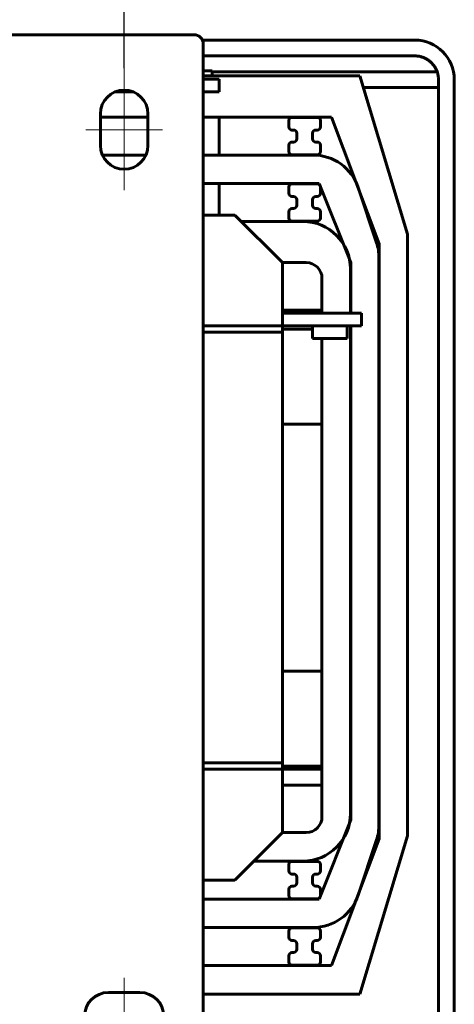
# Model space of a CAD drawing. Header units: millimetres. Extents: x 0 to 297, y 0 to 420.
# Tile 11 of 12: x 193 to 227, y 302 to 379. Entities that reach past the tile are written whole.
import ezdxf

# ---------------------------------------------------------------- set-up
doc = ezdxf.new("R2010")
doc.units = ezdxf.units.MM
for name, pattern in [('K5LT_AXLED', [19.5, 15, -1.5, 1.5, -1.5]), ('K5LT_BASIC', [0]), ('K5LT_THIN', [0])]:
    doc.linetypes.add(name, pattern=pattern)
doc.layers.add('Системный слой', color=7, linetype='Continuous')
doc.styles.add('KDIMTEXTSTYLE', font='GOST_AU.SHX', dxfattribs={"width": 0.96, "oblique": 15, "height": 5})
doc.dimstyles.new('KDIMSTYLE (0.25)', dxfattribs={"dimtxt": 5, "dimasz": 1, "dimexe": 2, "dimexo": 0, "dimgap": 1, "dimtad": 1, "dimlfac": 4, "dimtxsty": 'KDIMTEXTSTYLE', "dimsah": 1, "dimcen": 0, "dimdle": 1, "dimadec": 0, "dimazin": 0, "dimtfac": 0.667, "dimtmove": 0, "dimatfit": 3, "dimfxl": 1, "dimtvp": 1, "dimtolj": 1, "dimtzin": 0, "dimarcsym": 0})

# ---------------------------------------------------------------- blocks, each defined once
blk = doc.blocks.new('U125')
at = {"layer": 'Системный слой', "color": 150, "linetype": 'K5LT_BASIC', "lineweight": 60, "true_color": 0x0080ff}
blk.add_line((207.214, 363.877), (209.714, 363.877), dxfattribs=at)
blk = doc.blocks.new('U134')
at = {"layer": 'Системный слой', "color": 150, "linetype": 'K5LT_BASIC', "lineweight": 60, "true_color": 0x0080ff}
for p, q in [((216.589, 358.877), (216.589, 356.127)), ((216.589, 354.127), (216.589, 316.377))]:
    blk.add_line(p, q, dxfattribs=at)
blk = doc.blocks.new('U135')
at = {"layer": 'Системный слой', "color": 150, "linetype": 'K5LT_BASIC', "lineweight": 60, "true_color": 0x0080ff}
for p, q in [((218.839, 359.627), (218.839, 356.127)), ((218.839, 355.127), (218.839, 316.627))]:
    blk.add_line(p, q, dxfattribs=at)
blk = doc.blocks.new('U136')
at = {"layer": 'Системный слой', "color": 150, "linetype": 'K5LT_BASIC', "lineweight": 60, "true_color": 0x0080ff}
for p, q in [((218.877, 360.127), (218.877, 356.127)), ((218.877, 355.127), (218.877, 316.127))]:
    blk.add_line(p, q, dxfattribs=at)
blk = doc.blocks.new('U137')
at = {"layer": 'Системный слой', "color": 150, "linetype": 'K5LT_BASIC', "lineweight": 60, "true_color": 0x0080ff}
for p, q in [((199.247, 368.627), (202.681, 368.627)), ((207.214, 368.627), (215.886, 368.627))]:
    blk.add_line(p, q, dxfattribs=at)
blk = doc.blocks.new('U139')
at = {"layer": 'Системный слой', "color": 150, "linetype": 'K5LT_BASIC', "lineweight": 60, "true_color": 0x0080ff}
for p, q in [((189.714, 302.377), (187.339, 302.377)), ((219.589, 302.377), (207.214, 302.377))]:
    blk.add_line(p, q, dxfattribs=at)
blk = doc.blocks.new('U140')
at = {"layer": 'Системный слой', "color": 150, "linetype": 'K5LT_BASIC', "lineweight": 60, "true_color": 0x0080ff}
for p, q in [((189.714, 304.627), (189.587, 304.627)), ((217.342, 304.627), (207.214, 304.627))]:
    blk.add_line(p, q, dxfattribs=at)
blk = doc.blocks.new('U141')
at = {"layer": 'Системный слой', "color": 150, "linetype": 'K5LT_BASIC', "lineweight": 60, "true_color": 0x0080ff}
for p, q in [((189.587, 371.627), (189.714, 371.627)), ((199.089, 371.627), (202.839, 371.627)), ((207.214, 371.627), (217.342, 371.627))]:
    blk.add_line(p, q, dxfattribs=at)
blk = doc.blocks.new('U142')
at = {"layer": 'Системный слой', "color": 150, "linetype": 'K5LT_BASIC', "lineweight": 60, "true_color": 0x0080ff}
for p, q in [((187.339, 374.877), (189.714, 374.877)), ((207.214, 374.877), (219.589, 374.877))]:
    blk.add_line(p, q, dxfattribs=at)
blk = doc.blocks.new('U143')
at = {"layer": 'Системный слой', "color": 150, "linetype": 'K5LT_BASIC', "lineweight": 60, "true_color": 0x0080ff}
for p, q in [((201.644, 373.627), (200.284, 373.627)), ((208.464, 373.627), (207.214, 373.627))]:
    blk.add_line(p, q, dxfattribs=at)
blk = doc.blocks.new('U153')
at = {"layer": 'Системный слой', "color": 150, "linetype": 'K5LT_BASIC', "lineweight": 60, "true_color": 0x0080ff}
for p, q in [((155.628, 377.701), (189.718, 377.701)), ((207.141, 377.701), (223.914, 377.701))]:
    blk.add_line(p, q, dxfattribs=at)
blk = doc.blocks.new('U155')
at = {"layer": 'Системный слой', "color": 150, "linetype": 'K5LT_BASIC', "lineweight": 60, "true_color": 0x0080ff}
for p, q in [((155.628, 376.451), (189.714, 376.451)), ((207.214, 376.451), (223.914, 376.451))]:
    blk.add_line(p, q, dxfattribs=at)
blk = doc.blocks.new('U156')
at = {"layer": 'Системный слой', "color": 150, "linetype": 'K5LT_BASIC', "lineweight": 60, "true_color": 0x0080ff}
for p, q in [((207.915, 375.236), (207.914, 375.276)), ((207.917, 374.877), (207.915, 375.236))]:
    blk.add_line(p, q, dxfattribs=at)
blk = doc.blocks.new('U157')
at = {"layer": 'Системный слой', "color": 150, "linetype": 'K5LT_BASIC', "lineweight": 60, "true_color": 0x0080ff}
for p, q in [((207.915, 375.236), (207.914, 375.276)), ((207.917, 374.877), (207.915, 375.236))]:
    blk.add_line(p, q, dxfattribs=at)
blk = doc.blocks.new('U163')
at = {"layer": 'Системный слой', "color": 150, "linetype": 'K5LT_BASIC', "lineweight": 60, "true_color": 0x0080ff}
for p, q in [((208.464, 371.627), (208.464, 368.627)), ((208.464, 366.377), (208.464, 363.877))]:
    blk.add_line(p, q, dxfattribs=at)
blk = doc.blocks.new('U166')
at = {"layer": 'Системный слой', "color": 150, "linetype": 'K5LT_BASIC', "lineweight": 60, "true_color": 0x0080ff}
blk.add_line((213.464, 354.627), (207.214, 354.627), dxfattribs=at)
blk = doc.blocks.new('U167')
at = {"layer": 'Системный слой', "color": 150, "linetype": 'K5LT_BASIC', "lineweight": 60, "true_color": 0x0080ff}
blk.add_line((207.214, 320.627), (213.464, 320.627), dxfattribs=at)
blk = doc.blocks.new('U168')
at = {"layer": 'Системный слой', "color": 150, "linetype": 'K5LT_BASIC', "lineweight": 60, "true_color": 0x0080ff}
blk.add_line((207.214, 311.377), (209.714, 311.377), dxfattribs=at)
blk = doc.blocks.new('U170')
at = {"layer": 'Системный слой', "color": 150, "linetype": 'K5LT_BASIC', "lineweight": 60, "true_color": 0x0080ff}
for p, q in [((216.589, 320.127), (213.464, 320.127)), ((218.877, 320.127), (218.839, 320.127)), ((221.092, 320.127), (221.089, 320.127))]:
    blk.add_line(p, q, dxfattribs=at)
blk = doc.blocks.new('U171')
at = {"layer": 'Системный слой', "color": 150, "linetype": 'K5LT_BASIC', "lineweight": 60, "true_color": 0x0080ff}
for p, q in [((213.464, 318.877), (216.589, 318.877)), ((218.839, 318.877), (218.877, 318.877)), ((221.089, 318.877), (221.092, 318.877))]:
    blk.add_line(p, q, dxfattribs=at)
blk = doc.blocks.new('U178')
at = {"layer": 'Системный слой', "color": 150, "linetype": 'K5LT_BASIC', "lineweight": 60, "true_color": 0x0080ff}
blk.add_line((221.089, 355.127), (221.092, 355.127), dxfattribs=at)
blk = doc.blocks.new('U179')
at = {"layer": 'Системный слой', "color": 150, "linetype": 'K5LT_BASIC', "lineweight": 60, "true_color": 0x0080ff}
for p, q in [((216.589, 356.377), (213.464, 356.377)), ((218.877, 356.377), (218.839, 356.377)), ((221.092, 356.377), (221.089, 356.377))]:
    blk.add_line(p, q, dxfattribs=at)
blk = doc.blocks.new('KDIMARROW_01')
at = {"layer": 'Системный слой'}
blk.add_hatch(color=0, dxfattribs=at).paths.add_polyline_path([(0, 0), (-5, 0.658), (-4.5, 0), (-5, -0.658)])
at = {"layer": 'Системный слой', "color": 0, "linetype": 'K5LT_THIN', "lineweight": 18}
for p, q in [((-4.5, 0), (-5, 0.658)), ((-5, 0.658), (0, 0)), ((0, 0), (-5, -0.658)), ((-5, -0.658), (-4.5, 0)), ((0, 0), (-1, 0))]:
    blk.add_line(p, q, dxfattribs=at)

msp = doc.modelspace()

# ---------------------------------------------------------------- linework, layer by layer
at = {"layer": 'Системный слой', "color": 150, "linetype": 'K5LT_BASIC', "lineweight": 60, "true_color": 0x0080ff}
for p, q in [((206.4642, 378.1275), (191.7142, 378.1275)), ((207.1407, 377.7013), (223.9142, 377.7013)), ((207.2142, 258.8785), (207.2142, 377.3775)), ((207.9143, 375.2759), (207.2142, 375.2759)), ((207.9143, 375.2759), (207.2142, 375.2759)), ((207.9156, 375.2013), (223.9142, 375.2013)), ((219.5892, 374.8769), (223.3392, 362.3769)), ((225.682, 375.2013), (223.9142, 375.2013)), ((208.4642, 374.6269), (207.2142, 374.6269)), ((208.4642, 373.6269), (208.4642, 374.6269)), ((219.8668, 373.9513), (223.9142, 373.9513)), ((225.7892, 373.9513), (223.9142, 373.9513)), ((225.789, 356.6883), (225.7892, 374.5763)), ((225.7893, 356.6883), (225.7892, 374.5763)), ((227.0393, 356.6883), (227.0392, 374.5763)), ((199.0892, 369.3796), (199.0892, 371.8796)), ((202.8392, 371.8796), (202.8392, 369.3796)), ((217.3417, 371.6269), (221.0917, 361.6269)), ((213.9642, 370.8519), (213.9642, 371.3519)), ((214.2142, 371.6019), (216.2142, 371.6019)), ((216.4642, 371.3519), (216.4642, 370.8519)), ((214.3392, 370.6019), (214.2142, 370.6019)), ((214.5892, 369.9019), (214.5892, 370.3519)), ((215.8392, 370.3519), (215.8392, 369.9019)), ((216.2142, 370.6019), (216.0892, 370.6019)), ((213.9642, 368.9019), (213.9642, 369.4019)), ((214.2142, 369.6519), (214.3392, 369.6519)), ((216.0892, 369.6519), (216.2142, 369.6519)), ((216.4642, 369.4019), (216.4642, 368.9019)), ((216.2142, 368.6519), (214.2142, 368.6519)), ((207.2142, 366.3769), (216.3767, 366.3769)), ((214.2142, 366.3519), (216.2142, 366.3519)), ((216.3767, 366.3769), (218.8767, 360.1269)), ((213.9642, 365.6019), (213.9642, 366.1019)), ((216.4642, 366.1019), (216.4642, 365.6019)), ((219.4439, 366.0627), (220.8967, 361.7042)), ((214.3392, 365.3519), (214.2142, 365.3519)), ((214.5892, 364.6519), (214.5892, 365.1019)), ((215.8392, 365.1019), (215.8392, 364.6519)), ((216.2142, 365.3519), (216.0892, 365.3519)), ((213.4642, 360.1269), (209.7142, 363.8769)), ((213.9642, 363.6519), (213.9642, 364.1519)), ((214.2142, 364.4019), (214.3392, 364.4019)), ((216.0892, 364.4019), (216.2142, 364.4019)), ((216.4642, 364.1519), (216.4642, 363.6519)), ((210.2142, 363.3769), (215.0892, 363.3769)), ((216.2142, 363.4019), (214.2142, 363.4019)), ((223.3392, 362.3769), (223.3392, 314.8769)), ((221.0917, 361.6269), (221.0917, 314.6269)), ((213.4642, 356.6269), (213.4642, 360.1269)), ((213.4642, 360.1269), (215.3392, 360.1269)), ((221.0892, 360.5183), (221.0892, 315.7354)), ((213.4642, 356.6269), (213.4642, 355.1269)), ((213.4642, 356.1269), (218.9642, 356.1269)), ((218.9642, 356.1269), (219.7142, 356.1269)), ((219.7142, 355.1269), (219.7142, 356.1269)), ((225.7892, 300.7372), (225.789, 356.6883)), ((225.7893, 300.758), (225.7893, 356.6883)), ((227.0393, 300.758), (227.0393, 356.6883)), ((207.2142, 355.1269), (213.4642, 355.1269)), ((207.2142, 354.6269), (213.4642, 354.6269)), ((213.4642, 355.1269), (218.9642, 355.1269)), ((213.4642, 355.1269), (213.4642, 354.6269)), ((213.4642, 354.8769), (215.8392, 354.8769)), ((213.4642, 320.6269), (213.4642, 354.6269)), ((215.8392, 354.1269), (215.8392, 355.1269)), ((218.5892, 354.1269), (218.5892, 355.1269)), ((218.9642, 355.1269), (219.7142, 355.1269)), ((218.5892, 354.1269), (215.8392, 354.1269)), ((216.5642, 354.1269), (216.5642, 347.3769)), ((216.5642, 347.3769), (213.4642, 347.3769)), ((213.4642, 327.8769), (216.5642, 327.8769)), ((216.5642, 327.8769), (216.5642, 320.3769)), ((213.4642, 320.6269), (207.2142, 320.6269)), ((213.4642, 320.1269), (213.4642, 320.6269)), ((216.5642, 320.3769), (213.4642, 320.3769)), ((213.4642, 320.1269), (207.2142, 320.1269)), ((213.4642, 318.8769), (213.4642, 320.1269)), ((213.4642, 315.1269), (213.4642, 318.8769)), ((218.8767, 316.1269), (216.3767, 309.8769)), ((209.7142, 311.3769), (213.4642, 315.1269)), ((215.3392, 315.1269), (213.4642, 315.1269)), ((223.3392, 314.8769), (219.5892, 302.3769)), ((221.0917, 314.6269), (217.3417, 304.6269)), ((220.8967, 314.5496), (219.4439, 310.191)), ((215.0892, 312.8769), (211.2142, 312.8769)), ((213.9642, 312.1019), (213.9642, 312.6019)), ((214.2142, 312.8519), (216.2142, 312.8519)), ((216.4642, 312.6019), (216.4642, 312.1019)), ((214.3392, 311.8519), (214.2142, 311.8519)), ((216.2142, 311.8519), (216.0892, 311.8519)), ((214.5892, 311.1519), (214.5892, 311.6019)), ((215.8392, 311.6019), (215.8392, 311.1519)), ((213.9642, 310.1519), (213.9642, 310.6519)), ((214.2142, 310.9019), (214.3392, 310.9019)), ((216.0892, 310.9019), (216.2142, 310.9019)), ((216.4642, 310.6519), (216.4642, 310.1519)), ((216.3767, 309.8769), (207.2142, 309.8769)), ((216.2142, 309.9019), (214.2142, 309.9019)), ((215.8863, 307.6269), (207.2142, 307.6269)), ((213.9642, 306.8519), (213.9642, 307.3519)), ((214.2142, 307.6019), (216.2142, 307.6019)), ((216.4642, 307.3519), (216.4642, 306.8519)), ((214.3392, 306.6019), (214.2142, 306.6019)), ((214.5892, 305.9019), (214.5892, 306.3519)), ((215.8392, 306.3519), (215.8392, 305.9019)), ((216.2142, 306.6019), (216.0892, 306.6019)), ((214.2142, 305.6519), (214.3392, 305.6519)), ((216.0892, 305.6519), (216.2142, 305.6519)), ((213.9642, 304.9019), (213.9642, 305.4019)), ((216.4642, 305.4019), (216.4642, 304.9019)), ((216.2142, 304.6519), (214.2142, 304.6519)), ((199.7142, 302.5021), (202.2142, 302.5021))]:
    msp.add_line(p, q, dxfattribs=at)
at = {"layer": 'Системный слой', "color": 30, "linetype": 'K5LT_AXLED', "lineweight": 18, "true_color": 0xff8000}
for p, q in [((200.9642, 375.4761), (200.9642, 365.8579)), ((197.9444, 370.6275), (203.9939, 370.6275)), ((200.9642, 297.6073), (200.9642, 303.6567))]:
    msp.add_line(p, q, dxfattribs=at)
at = {"layer": 'Системный слой', "color": 150, "linetype": 'K5LT_BASIC', "lineweight": 60, "true_color": 0x0080ff}
for centre, radius, start, end in [((206.4642, 377.3775), 0.75, 0, 90), ((223.9142, 374.5763), 3.125, 0, 90), ((223.9142, 374.5763), 3.125, 359.999928, 0.000072), ((200.9642, 371.8796), 1.875, 0, 180), ((214.2142, 371.3519), 0.25, 90, 180), ((214.2142, 370.8519), 0.25, 180, 270), ((216.2142, 371.3519), 0.25, 0, 90), ((216.2142, 370.8519), 0.25, 270, 0), ((214.3392, 370.3519), 0.25, 0, 90), ((216.0892, 370.3519), 0.25, 90, 180), ((200.9642, 369.3796), 1.875, 180, 0), ((214.2142, 369.4019), 0.25, 90, 180), ((214.3392, 369.9019), 0.25, 270, 0), ((216.0892, 369.9019), 0.25, 180, 270), ((216.2142, 369.4019), 0.25, 0, 90), ((214.2142, 368.9019), 0.25, 180, 270), ((215.8863, 364.8769), 3.75, 18.434949, 90), ((216.2142, 368.9019), 0.25, 270, 0), ((214.2142, 366.1019), 0.25, 90, 180), ((216.2142, 366.1019), 0.25, 0, 90), ((214.2142, 365.6019), 0.25, 180, 270), ((216.2142, 365.6019), 0.25, 270, 0), ((214.3392, 365.1019), 0.25, 0, 90), ((214.3392, 364.6519), 0.25, 270, 0), ((216.0892, 365.1019), 0.25, 90, 180), ((216.0892, 364.6519), 0.25, 180, 270), ((214.2142, 364.1519), 0.25, 90, 180), ((216.2142, 364.1519), 0.25, 0, 90), ((214.2142, 363.6519), 0.25, 180, 270), ((215.0892, 359.6269), 3.75, 0, 90), ((216.2142, 363.6519), 0.25, 270, 0), ((217.3392, 360.5183), 3.75, 0, 18.434949), ((215.3392, 358.8769), 1.25, 0, 90), ((215.0892, 316.6269), 3.75, 270, 0), ((215.3392, 316.3769), 1.25, 270, 0), ((217.3392, 315.7354), 3.75, 341.565051, 0), ((214.2142, 312.6019), 0.25, 90, 180), ((216.2142, 312.6019), 0.25, 0, 90), ((214.2142, 312.1019), 0.25, 180, 270), ((214.3392, 311.6019), 0.25, 0, 90), ((216.0892, 311.6019), 0.25, 90, 180), ((216.2142, 312.1019), 0.25, 270, 0), ((214.3392, 311.1519), 0.25, 270, 0), ((216.0892, 311.1519), 0.25, 180, 270), ((214.2142, 310.6519), 0.25, 90, 180), ((216.2142, 310.6519), 0.25, 0, 90), ((214.2142, 310.1519), 0.25, 180, 270), ((215.8863, 311.3769), 3.75, 270, 341.565051), ((216.2142, 310.1519), 0.25, 270, 0), ((214.2142, 307.3519), 0.25, 90, 180), ((216.2142, 307.3519), 0.25, 0, 90), ((214.2142, 306.8519), 0.25, 180, 270), ((214.3392, 306.3519), 0.25, 0, 90), ((216.0892, 306.3519), 0.25, 90, 180), ((216.2142, 306.8519), 0.25, 270, 0), ((214.2142, 305.4019), 0.25, 90, 180), ((214.3392, 305.9019), 0.25, 270, 0), ((216.0892, 305.9019), 0.25, 180, 270), ((216.2142, 305.4019), 0.25, 0, 90), ((214.2142, 304.9019), 0.25, 180, 270), ((216.2142, 304.9019), 0.25, 270, 0), ((199.7142, 300.6271), 1.875, 90, 270), ((202.2142, 300.6271), 1.875, 270, 90)]:
    msp.add_arc(centre, radius, start, end, dxfattribs=at)
for points, weights in [([(223.9142, 376.4513), (225.0125, 376.4513), (225.7892, 375.6747), (225.7892, 374.5763)], [0.5, 0.402368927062, 0.402368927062, 0.5]), ([(223.9142, 376.4513), (225.0116, 376.4513), (225.7892, 375.6756), (225.7892, 374.5763)], [0.5, 0.401909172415, 0.401259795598, 0.498051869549])]:
    msp.add_rational_spline(points, weights, degree=3, dxfattribs=at)

# ---------------------------------------------------------------- block references
at = {"layer": 'Системный слой'}
for name in ['U153', 'U155', 'U142', 'U156', 'U157', 'U143', 'U141', 'U163', 'U137', 'U125', 'U136', 'U135', 'U134', 'U179', 'U178', 'U166', 'U167', 'U170', 'U171', 'U168', 'U140', 'U139']:
    msp.add_blockref(name, (0, 0), dxfattribs=at)

# ---------------------------------------------------------------- dimensions: what is measured, and where the dimension line sits
at = {"layer": 'Системный слой', "color": 7}
msp.add_linear_dim(base=(200.9642, 388.1275), p1=(115.9642, 373.6572), p2=(200.9642, 375.4761), location=(158.4642, 388.1275), text='\\H5.0;\\W0.965;\\Q15;\\H5.0;\\W0.965;\\Q15;\\Q15;Ш1', dimstyle='KDIMSTYLE (0.25)', override={"dimexo": 0, "dimblk1": 'KDIMARROW_01', "dimblk2": 'KDIMARROW_01', "dimse1": 0, "dimse2": 0, "dimclrt": 7, "dimtolj": 1}, dxfattribs=at).render()

doc.saveas('drawing.dxf')
